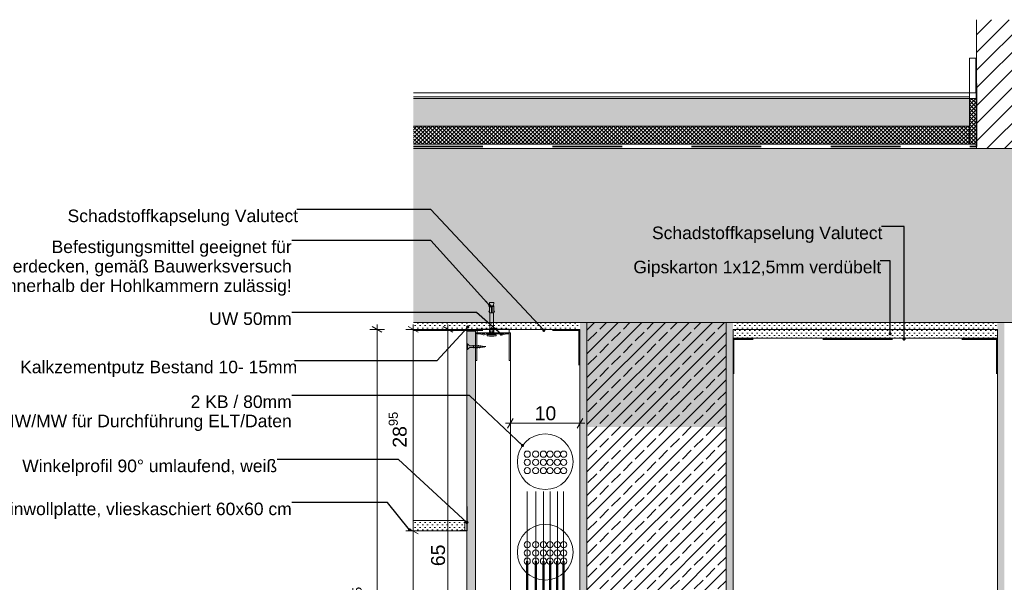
# Model space of a CAD drawing. Header units: metres. Extents: x -0.6 to 10, y -2.1 to 1.5.
# Tile 11 of 25: x 1.7 to 3.2, y -1.4 to -0.6. Entities that reach past the tile are written whole.
import ezdxf

# ---------------------------------------------------------------- set-up
doc = ezdxf.new("R2010")
doc.units = ezdxf.units.M
doc.header["$MEASUREMENT"] = 0
for name, pattern in [('Punktlinie eng', [0.0075, 0.0025, -0.005]), ('Strichlinie eng', [0.023, 0.015, -0.008]), ('Wipeout_Contour', [1, 0, -1])]:
    doc.linetypes.add(name, pattern=pattern)
for name, color, linetype in [('152 - Bemaßung_ Beschriftung.Ausbau', 7, 'Continuous'), ('301 - Elemente.Linie', 7, 'Continuous'), ('603 - Struktur.Bodenplatte_ Decke Roh', 7, 'Continuous'), ('605 - Struktur.Wand Innen', 7, 'Continuous'), ('608 - Struktur.Träger', 7, 'Continuous'), ('650 - Abdeckung.Fußboden Aufbau', 7, 'Continuous'), ('653 - Abdeckung.TB Verkofferung', 7, 'Continuous'), ('804 - HKLSE.Elektrik', 7, 'Continuous'), ('Neubau_152 - Bemaßung_ Beschriftung.Ausbau', 7, 'Continuous'), ('Neubau_301 - Elemente.Linie', 7, 'Continuous'), ('Neubau_651 - Abdeckung.Decke abgehängt_ bekleidet', 7, 'Continuous'), ('Neubau_653 - Abdeckung.TB Verkofferung', 7, 'Continuous'), ('Neubau_660 - Unterkonstruktion.Trockenbau', 7, 'Continuous')]:
    doc.layers.add(name, color=color, linetype=linetype)
doc.styles.add('ERSTELLTER_STIL_1', font='txt')
doc.dimstyles.new('ERSTELLTER_STIL__1', dxfattribs={"dimtxt": 0.02, "dimasz": 0.01064, "dimexe": 0.18, "dimexo": 0.0625, "dimgap": 0, "dimtad": 1, "dimzin": 0, "dimdsep": 46, "dimtxsty": 'ERSTELLTER_STIL_1', "dimblk": 'ARROWHEAD_2', "dimblk1": 'ARROWHEAD_2', "dimblk2": 'ARROWHEAD_2', "dimcen": 0.09, "dimse1": 1, "dimse2": 1, "dimclrd": 7, "dimclre": 7, "dimclrt": 7, "dimazin": 0, "dimtfac": 1, "dimtdec": 4, "dimtmove": 0, "dimatfit": 3, "dimfxl": 1, "dimtolj": 1, "dimtzin": 0, "dimarcsym": 0})
doc.dimstyles.new('ERSTELLTER_STIL__2', dxfattribs={"dimtxt": 0.02, "dimasz": 0.01064, "dimexe": 0.18, "dimexo": 0.0625, "dimgap": 0, "dimtad": 1, "dimtih": 1, "dimtoh": 1, "dimzin": 0, "dimdsep": 46, "dimtxsty": 'ERSTELLTER_STIL_1', "dimblk": 'ARROWHEAD_2', "dimblk1": 'ARROWHEAD_2', "dimblk2": 'ARROWHEAD_2', "dimcen": 0.09, "dimse1": 1, "dimse2": 1, "dimclrd": 7, "dimclre": 7, "dimclrt": 7, "dimazin": 0, "dimtfac": 1, "dimtdec": 4, "dimtmove": 0, "dimatfit": 3, "dimfxl": 1, "dimtolj": 1, "dimtzin": 0, "dimarcsym": 0})
doc.dimstyles.new('ERSTELLTER_STIL__7', dxfattribs={"dimtxt": 0.18, "dimasz": 0.00912, "dimexe": 0.18, "dimexo": 0.0625, "dimgap": 0, "dimtad": 0, "dimtih": 1, "dimtoh": 1, "dimdec": 4, "dimzin": 0, "dimdsep": 46, "dimcen": 0.09, "dimadec": 0, "dimazin": 0, "dimtfac": 1, "dimtdec": 4, "dimtmove": 0, "dimatfit": 3, "dimldrblk": 'ARROWHEAD_11', "dimfxl": 1, "dimtolj": 1, "dimtzin": 0, "dimarcsym": 0})
pattern_1 = [(45, (-2.6462256, -7.3680723), (-0.0028284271, 0.0028284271), []), (135, (-2.6462256, -7.3680723), (0.0028284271, 0.0028284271), [])]
pattern_2 = [(45, (-2.6462256, -7.3680723), (-0.003535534, 0.003535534), [0, -0.005])]
pattern_3 = [(45, (-2.646226, -7.368072), (-0.016970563, 0.016970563), []), (45, (-2.65471, -7.359587), (-0.016970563, 0.016970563), [0.018, -0.006])]

# ---------------------------------------------------------------- blocks, each defined once
blk = doc.blocks.new('*D50', base_point=(-2.6462, -7.3681))
at = {"layer": '152 - Bemaßung_ Beschriftung.Ausbau', "color": 7, "linetype": 'Continuous', "lineweight": 5}
for p, q in [((2.3645, -1.0131), (2.3435, -1.0131)), ((2.361, -1.0171), (2.347, -1.009)), ((2.354, -1.0131), (2.354, -1.0062)), ((2.354, -1.6631), (2.354, -1.0131)), ((2.3645, -1.6631), (2.3435, -1.6631)), ((2.347, -1.659), (2.361, -1.6671))]:
    blk.add_line(p, q, dxfattribs=at)
at = {"layer": '152 - Bemaßung_ Beschriftung.Ausbau', "color": 7, "lineweight": 5, "insert": (2.35, -1.3532), "char_height": 0.02, "attachment_point": 7, "rotation": 90, "style": 'ERSTELLTER_STIL_1'}
blk.add_mtext('\\A1;{\\pql;\\fArial|b0|i0|c0|p38;65}', dxfattribs=at)
blk = doc.blocks.new('ARROWHEAD_2')
at = {"color": 0, "linetype": 'Continuous', "lineweight": 0}
for p, q in [((0, 0), (-1, 0)), ((-0.38, -0.66), (0.38, 0.66))]:
    blk.add_line(p, q, dxfattribs=at)
blk = doc.blocks.new('*D51', base_point=(-2.6462, -7.3681))
at = {"layer": '152 - Bemaßung_ Beschriftung.Ausbau', "color": 7, "linetype": 'Continuous', "lineweight": 5}
for p, q in [((2.297, -1.2985), (2.311, -1.3066)), ((2.3145, -1.3026), (2.2935, -1.3026)), ((2.304, -1.8056), (2.304, -1.3026)), ((2.3145, -1.8056), (2.2935, -1.8056)), ((2.297, -1.8015), (2.311, -1.8096)), ((2.304, -1.8124), (2.304, -1.8056))]:
    blk.add_line(p, q, dxfattribs=at)
at = {"layer": '152 - Bemaßung_ Beschriftung.Ausbau', "color": 7, "lineweight": 5, "insert": (2.3004, -1.5743), "char_height": 0.02, "attachment_point": 7, "rotation": 90, "style": 'ERSTELLTER_STIL_1'}
blk.add_mtext('\\A1;{\\pql;\\fArial|b0|i0|c0|p38;50\\fArial|b0|i0|c0|p38;\\A1{\\H.66x;\\S3^  ;}}', dxfattribs=at)
blk = doc.blocks.new('*D52', base_point=(-2.6462, -7.3681))
at = {"layer": '152 - Bemaßung_ Beschriftung.Ausbau', "color": 7, "linetype": 'Continuous', "lineweight": 5}
for p, q in [((2.3145, -1.0131), (2.2935, -1.0131)), ((2.311, -1.0171), (2.297, -1.009)), ((2.304, -1.0131), (2.304, -1.0062)), ((2.304, -1.3026), (2.304, -1.0131)), ((2.297, -1.2985), (2.311, -1.3066)), ((2.3145, -1.3026), (2.2935, -1.3026))]:
    blk.add_line(p, q, dxfattribs=at)
at = {"layer": '152 - Bemaßung_ Beschriftung.Ausbau', "color": 7, "lineweight": 5, "insert": (2.3004, -1.183), "char_height": 0.02, "attachment_point": 7, "rotation": 90, "style": 'ERSTELLTER_STIL_1'}
blk.add_mtext('\\A1;{\\pql;\\fArial|b0|i0|c0|p38;28\\fArial|b0|i0|c0|p38;\\A1{\\H.66x;\\S95^  ;}}', dxfattribs=at)
blk = doc.blocks.new('*D84', base_point=(-2.6462, -7.3681))
at = {"layer": '152 - Bemaßung_ Beschriftung.Ausbau', "color": 7, "linetype": 'Continuous', "lineweight": 5}
for p, q in [((2.4478, -1.1408), (2.4397, -1.1548)), ((2.4438, -1.1583), (2.4438, -1.1373)), ((2.5397, -1.1548), (2.5478, -1.1408)), ((2.5438, -1.1583), (2.5438, -1.1373)), ((2.4369, -1.1478), (2.4438, -1.1478)), ((2.4438, -1.1478), (2.5438, -1.1478)), ((2.5438, -1.1478), (2.5506, -1.1478))]:
    blk.add_line(p, q, dxfattribs=at)
at = {"layer": '152 - Bemaßung_ Beschriftung.Ausbau', "color": 7, "lineweight": 5, "insert": (2.4786, -1.1438), "char_height": 0.02, "attachment_point": 7, "style": 'ERSTELLTER_STIL_1'}
blk.add_mtext('\\A1;{\\pql;\\fArial|b0|i0|c0|p38;10}', dxfattribs=at)
blk = doc.blocks.new('*D124', base_point=(-2.6462, -7.3681))
at = {"layer": '152 - Bemaßung_ Beschriftung.Ausbau', "color": 7, "linetype": 'Continuous', "lineweight": 5}
for p, q in [((2.2626, -1.0131), (2.2416, -1.0131)), ((2.2591, -1.0171), (2.2451, -1.009)), ((2.2521, -1.0131), (2.2521, -1.0062)), ((2.2521, -1.8056), (2.2521, -1.0131)), ((2.2626, -1.8056), (2.2416, -1.8056)), ((2.2451, -1.8015), (2.2591, -1.8096)), ((2.2521, -1.8124), (2.2521, -1.8056))]:
    blk.add_line(p, q, dxfattribs=at)
at = {"layer": '152 - Bemaßung_ Beschriftung.Ausbau', "color": 7, "lineweight": 5, "insert": (2.2484, -1.4345), "char_height": 0.02, "attachment_point": 7, "rotation": 90, "style": 'ERSTELLTER_STIL_1'}
blk.add_mtext('\\A1;{\\pql;\\fArial|b0|i0|c0|p38;79\\fArial|b0|i0|c0|p38;\\A1{\\H.66x;\\S25^  ;}}', dxfattribs=at)
blk = doc.blocks.new('ARROWHEAD_11')
at = {"color": 0, "linetype": 'Continuous', "lineweight": 0}
blk.add_line((0, 0), (-1, 0), dxfattribs=at)
at = {"color": 0, "linetype": 'Continuous', "lineweight": 0, "const_width": 0.25, "flags": 128}
blk.add_lwpolyline([(-0.125, 0, 1), (0.125, 0, 1)], format="xyb", close=True, dxfattribs=at)

msp = doc.modelspace()

# ---------------------------------------------------------------- hatches: boundary and pattern name
at = {"layer": '603 - Struktur.Bodenplatte_ Decke Roh', "linetype": 'Continuous', "lineweight": 5}
h = msp.add_hatch(dxfattribs=at)
h.set_pattern_fill('Beton__Stahlbeton_0002', style=0, pattern_type=2)
h.set_pattern_definition(pattern_3)
h.paths.add_polyline_path([(2.5438, -1.0031), (2.7638, -1.0031), (3.1438, -1.0031), (3.3638, -1.0031), (5.4438, -1.0031), (5.8638, -1.0031), (6.1033, -1.0031), (6.1033, -0.7531), (2.3043, -0.7531), (2.3043, -1.0031)])
h = msp.add_hatch(dxfattribs=at)
h.set_pattern_fill('Gips_0002', style=0, pattern_type=2)
h.set_pattern_definition(pattern_2)
h.paths.add_polyline_path([(2.3043, -1.0131), (2.5438, -1.0131), (2.5438, -1.0031), (2.3043, -1.0031)])
h = msp.add_hatch(dxfattribs=at)
h.set_pattern_fill('Gips_0002', style=0, pattern_type=2)
h.set_pattern_definition(pattern_2)
h.paths.add_polyline_path([(2.7638, -1.0031), (2.7638, -1.0131), (3.1438, -1.0131), (3.1438, -1.0031)])
at = {"layer": '608 - Struktur.Träger', "linetype": 'Continuous', "lineweight": 5}
h = msp.add_hatch(dxfattribs=at)
h.set_pattern_fill('Gips_0002', style=0, pattern_type=2)
h.set_pattern_definition(pattern_2)
h.paths.add_polyline_path([(2.5438, -1.0031), (2.5438, -1.6631), (2.5538, -1.6631), (2.5538, -1.6531), (2.5538, -1.0031)])
h = msp.add_hatch(dxfattribs=at)
h.set_pattern_fill('Beton__Stahlbeton_0002', style=0, pattern_type=2)
h.set_pattern_definition(pattern_3)
h.paths.add_polyline_path([(2.5538, -1.6531), (2.7538, -1.6531), (2.7538, -1.0031), (2.5538, -1.0031)])
at = {"layer": '608 - Struktur.Träger', "linetype": 'Continuous', "lineweight": 0, "true_color": 0x3f1a1a}
msp.add_hatch(color=19, dxfattribs=at).paths.add_polyline_path([(2.5538, -1.1531), (2.7538, -1.1531), (2.7538, -1.0031), (2.5538, -1.0031)])
at = {"layer": '608 - Struktur.Träger', "linetype": 'Continuous', "lineweight": 5}
h = msp.add_hatch(dxfattribs=at)
h.set_pattern_fill('Gips_0002', style=0, pattern_type=2)
h.set_pattern_definition(pattern_2)
h.paths.add_polyline_path([(2.7538, -1.6631), (2.7638, -1.6631), (2.7638, -1.0031), (2.7538, -1.0031), (2.7538, -1.6531)])
h = msp.add_hatch(dxfattribs=at)
h.set_pattern_fill('Gips_0002', style=0, pattern_type=2)
h.set_pattern_definition(pattern_2)
h.paths.add_polyline_path([(3.1538, -1.0031), (3.1438, -1.0031), (3.1438, -1.6531), (3.1538, -1.6531)])
at = {"layer": '650 - Abdeckung.Fußboden Aufbau', "linetype": 'Continuous', "lineweight": 5}
h = msp.add_hatch(dxfattribs=at)
h.set_pattern_fill('Beton__unbewehrt_0002', color=1, style=0, pattern_type=2)
h.set_pattern_definition([(45, (-2.646226, -7.368072), (-0.007071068, 0.007071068), [0.0075, -0.0025]), (45, (-2.646226, -7.361001), (-0.007071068, 0.007071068), [0.0075, -0.0025])])
h.paths.add_polyline_path([(3.1038, -0.6811), (3.1038, -0.7211), (2.3043, -0.7211), (2.3043, -0.6811)])
h = msp.add_hatch(dxfattribs=at)
h.set_pattern_fill('Dämmung__hart_2_0002', color=1, style=0, pattern_type=2)
h.set_pattern_definition(pattern_1)
h.paths.add_polyline_path([(3.1138, -0.7471), (3.1038, -0.7471), (3.1038, -0.6811), (3.1138, -0.6811)])
h = msp.add_hatch(dxfattribs=at)
h.set_pattern_fill('Dämmung__hart_2_0002', color=1, style=0, pattern_type=2)
h.set_pattern_definition(pattern_1)
h.paths.add_polyline_path([(3.1038, -0.7211), (3.1038, -0.7471), (2.3043, -0.7471), (2.3043, -0.7211)])
at = {"layer": 'Neubau_651 - Abdeckung.Decke abgehängt_ bekleidet', "linetype": 'Continuous', "lineweight": 5}
h = msp.add_hatch(dxfattribs=at)
h.set_pattern_fill('Gips_0002', style=0, pattern_type=2)
h.set_pattern_definition(pattern_2)
h.paths.add_polyline_path([(2.3047, -1.3026), (2.3783, -1.3026), (2.3783, -1.2876), (2.3047, -1.2876)])
at = {"layer": 'Neubau_653 - Abdeckung.TB Verkofferung', "linetype": 'Continuous', "lineweight": 5}
h = msp.add_hatch(dxfattribs=at)
h.set_pattern_fill('Gips_0002', style=0, pattern_type=2)
h.set_pattern_definition(pattern_2)
h.paths.add_polyline_path([(2.3813, -1.0155), (2.3813, -1.8056), (2.3938, -1.8056), (2.3938, -1.0155)])
h = msp.add_hatch(dxfattribs=at)
h.set_pattern_fill('Gips_0002', style=0, pattern_type=2)
h.set_pattern_definition(pattern_2)
h.paths.add_polyline_path([(2.7638, -1.0256), (3.1438, -1.0256), (3.1438, -1.0131), (2.7638, -1.0131)])

# ---------------------------------------------------------------- linework, layer by layer
at = {"layer": '301 - Elemente.Linie', "color": 1, "linetype": 'Continuous', "lineweight": 5}
for p, q in [((2.4139, -0.9803), (2.4164, -0.9803)), ((2.4164, -0.9893), (2.4174, -0.9893)), ((2.4174, -0.9803), (2.4199, -0.9803)), ((2.4146, -1.0161), (2.4146, -1.0171)), ((2.4154, -1.0207), (2.4154, -1.0132)), ((2.4176, -1.0161), (2.4176, -1.0171)), ((2.4184, -1.0132), (2.4184, -1.0207))]:
    msp.add_line(p, q, dxfattribs=at)
for points in [[(2.4144, -0.9793), (2.4139, -0.9743), (2.4199, -0.9743), (2.4194, -0.9793)], [(2.4139, -0.9883), (2.4129, -0.988), (2.4139, -0.9853)], [(2.4199, -0.9883), (2.4209, -0.988), (2.4199, -0.9853)]]:
    msp.add_lwpolyline(points, dxfattribs=at)
for points in [[(2.4139, -0.9793), (2.4164, -0.9793), (2.4164, -0.9893), (2.4139, -0.9893)], [(2.4174, -0.9893), (2.4199, -0.9893), (2.4199, -0.9793), (2.4174, -0.9793)]]:
    msp.add_lwpolyline(points, close=True, dxfattribs=at)
at = {"layer": '301 - Elemente.Linie', "color": 1, "linetype": 'Continuous', "lineweight": 5, "flags": 128}
for points in [[(2.4139, -1.0207), (2.4139, -1.0132), (2.4144, -1.0101), (2.4144, -0.9893)], [(2.4199, -1.0207), (2.4199, -1.0132), (2.4194, -1.0101), (2.4194, -0.9893)]]:
    msp.add_lwpolyline(points, dxfattribs=at)
at = {"layer": '301 - Elemente.Linie', "color": 92, "linetype": 'Strichlinie eng', "lineweight": 35, "true_color": 0x00be00, "flags": 128}
for points in [[(2.3043, -1.0143), (2.5424, -1.0143), (2.5424, -1.0643)], [(3.1428, -1.0769), (3.1428, -1.0269), (2.7647, -1.0269), (2.7647, -1.0769)]]:
    msp.add_lwpolyline(points, dxfattribs=at)
at = {"layer": '301 - Elemente.Linie', "color": 1, "linetype": 'Continuous', "lineweight": 5, "flags": 128}
msp.add_lwpolyline([(2.4144, -1.0101), (2.4154, -1.0132), (2.4167, -1.0103, -0.659396), (2.4171, -1.0103), (2.4184, -1.0132), (2.4194, -1.0101)], format="xyb", dxfattribs=at)
at = {"layer": '301 - Elemente.Linie', "color": 1, "linetype": 'Continuous', "lineweight": 5}
msp.add_lwpolyline([(2.4109, -1.0224), (2.4138, -1.0226, 0.038322), (2.42, -1.0226), (2.4229, -1.0224, 0.39195), (2.4234, -1.0219), (2.4234, -1.0212, 0.414214), (2.4229, -1.0207), (2.4109, -1.0207, 0.414214), (2.4104, -1.0212), (2.4104, -1.0219, 0.39195)], format="xyb", close=True, dxfattribs=at)
at = {"layer": '603 - Struktur.Bodenplatte_ Decke Roh', "color": 7, "linetype": 'Continuous', "lineweight": 5}
for p, q in [((2.4043, -1.0131), (2.304, -1.0131)), ((3.1438, -1.0131), (2.7638, -1.0131))]:
    msp.add_line(p, q, dxfattribs=at)
at = {"layer": '603 - Struktur.Bodenplatte_ Decke Roh', "color": 1, "linetype": 'Continuous', "lineweight": 5}
msp.add_line((2.3938, -1.0144), (2.3599, -1.0144), dxfattribs=at)
at = {"layer": '603 - Struktur.Bodenplatte_ Decke Roh', "color": 7, "linetype": 'Continuous', "lineweight": 13, "flags": 128}
msp.add_lwpolyline([(6.1033, -1.0031), (5.8638, -1.0031), (5.8538, -1.0031), (5.4538, -1.0031), (5.4438, -1.0031), (3.3638, -1.0031), (3.3538, -1.0031), (3.1538, -1.0031), (3.1438, -1.0031), (2.7638, -1.0031), (2.7538, -1.0031), (2.5538, -1.0031), (2.5438, -1.0031), (2.3043, -1.0031)], dxfattribs=at)
at = {"layer": '603 - Struktur.Bodenplatte_ Decke Roh', "color": 7, "linetype": 'Continuous', "lineweight": 5, "flags": 128}
msp.add_lwpolyline([(2.5438, -1.0131), (2.3438, -1.0131), (2.3168, -1.0131), (2.3043, -1.0131)], dxfattribs=at)
at = {"layer": '605 - Struktur.Wand Innen', "color": 1, "linetype": 'Continuous', "lineweight": 13, "flags": 128}
msp.add_lwpolyline([(3.1038, -0.6731), (3.1038, -0.7211)], dxfattribs=at)
at = {"layer": '608 - Struktur.Träger', "color": 7, "linetype": 'Continuous', "lineweight": 13}
for p, q in [((2.5538, -1.0031), (2.5538, -1.6531)), ((2.7538, -1.0031), (2.7538, -1.6531))]:
    msp.add_line(p, q, dxfattribs=at)
at = {"layer": '608 - Struktur.Träger', "color": 7, "linetype": 'Continuous', "lineweight": 5}
for p, q in [((2.5438, -1.0131), (2.5438, -1.6631)), ((2.7638, -1.0131), (2.7638, -1.6631)), ((3.1438, -1.0131), (3.1438, -1.6631))]:
    msp.add_line(p, q, dxfattribs=at)
at = {"layer": '650 - Abdeckung.Fußboden Aufbau', "color": 1, "linetype": 'Continuous', "lineweight": 13}
for p, q in [((2.3043, -0.6731), (3.1038, -0.6731)), ((2.3043, -0.6791), (3.1038, -0.6791)), ((2.3043, -0.6811), (3.1038, -0.6811)), ((2.3043, -0.7211), (3.1038, -0.7211))]:
    msp.add_line(p, q, dxfattribs=at)
at = {"layer": '650 - Abdeckung.Fußboden Aufbau', "color": 1, "linetype": 'Continuous', "lineweight": 9, "flags": 128}
msp.add_lwpolyline([(3.1138, -0.7471), (3.1038, -0.7471), (3.1038, -0.6811), (3.1138, -0.6811)], close=True, dxfattribs=at)
at = {"layer": '653 - Abdeckung.TB Verkofferung', "color": 92, "linetype": 'Punktlinie eng', "lineweight": 18, "true_color": 0x00be00, "flags": 128}
for points in [[(2.4679, -1.346), (2.4679, -1.1923)], [(2.4801, -1.346), (2.4801, -1.1923)], [(2.4913, -1.346), (2.4913, -1.1923)], [(2.5008, -1.346), (2.5008, -1.1923)], [(2.5113, -1.346), (2.5113, -1.1923)], [(2.5202, -1.346), (2.5202, -1.1923)]]:
    msp.add_lwpolyline(points, dxfattribs=at)
at = {"layer": '653 - Abdeckung.TB Verkofferung', "color": 92, "linetype": 'Continuous', "lineweight": 13, "true_color": 0x00be00}
for centre in [(2.4679, -1.1923), (2.4801, -1.1923), (2.4913, -1.1923), (2.5008, -1.1923), (2.5113, -1.1923), (2.5202, -1.1923), (2.4679, -1.2041), (2.4801, -1.2041), (2.4913, -1.2041), (2.5008, -1.2041), (2.5113, -1.2041), (2.5202, -1.2041), (2.4679, -1.2158), (2.4801, -1.2158), (2.4913, -1.2158), (2.5008, -1.2158), (2.5113, -1.2158), (2.5202, -1.2158), (2.4679, -1.3224), (2.4679, -1.3342), (2.4801, -1.3224), (2.4801, -1.3342), (2.4913, -1.3224), (2.4913, -1.3342), (2.5008, -1.3224), (2.5008, -1.3342), (2.5113, -1.3224), (2.5113, -1.3342), (2.5202, -1.3224), (2.5202, -1.3342), (2.4679, -1.346), (2.4801, -1.346), (2.4913, -1.346), (2.5008, -1.346), (2.5113, -1.346), (2.5202, -1.346)]:
    msp.add_circle(centre, 0.00445, dxfattribs=at)
at = {"layer": '804 - HKLSE.Elektrik', "color": 92, "linetype": 'Continuous', "lineweight": 50, "true_color": 0x00be00, "flags": 128}
for points in [[(4.4003, -1.0282), (3.3824, -1.0282), (3.3824, -1.6739), (2.5202, -1.6739), (2.5202, -1.346)], [(4.4003, -1.0375), (3.3918, -1.0375), (3.3918, -1.6832), (2.5109, -1.6832), (2.5109, -1.346)], [(4.4003, -1.0572), (3.4114, -1.0572), (3.4114, -1.7028), (2.4913, -1.7028), (2.4913, -1.346)], [(4.4003, -1.0477), (3.4019, -1.0477), (3.4019, -1.6934), (2.5008, -1.6934), (2.5008, -1.346)], [(4.4003, -1.0684), (3.4226, -1.0684), (3.4226, -1.714), (2.4801, -1.714), (2.4801, -1.346)], [(4.4003, -1.0805), (3.4347, -1.0805), (3.4347, -1.7262), (2.4679, -1.7262), (2.4679, -1.346)]]:
    msp.add_lwpolyline(points, dxfattribs=at)
at = {"layer": 'Neubau_152 - Bemaßung_ Beschriftung.Ausbau', "color": 1, "linetype": 'Continuous', "lineweight": 9}
for centre in [(2.4938, -1.2031), (2.4938, -1.3331)]:
    msp.add_circle(centre, 0.04, dxfattribs=at)
at = {"layer": 'Neubau_301 - Elemente.Linie', "color": 1, "linetype": 'Continuous', "lineweight": 25, "flags": 128}
msp.add_lwpolyline([(2.3813, -1.2676), (2.3813, -1.3026), (2.3713, -1.3026)], dxfattribs=at)
at = {"layer": 'Neubau_651 - Abdeckung.Decke abgehängt_ bekleidet', "color": 1, "linetype": 'Continuous', "lineweight": 5}
for p, q in [((2.3783, -1.2876), (2.3047, -1.2876)), ((2.3783, -1.3026), (2.3047, -1.3026))]:
    msp.add_line(p, q, dxfattribs=at)
at = {"layer": 'Neubau_653 - Abdeckung.TB Verkofferung', "color": 1, "linetype": 'Continuous', "lineweight": 5}
msp.add_line((2.4438, -1.0181), (2.4168, -1.0181), dxfattribs=at)
at = {"layer": 'Neubau_653 - Abdeckung.TB Verkofferung', "color": 1, "linetype": 'Continuous', "lineweight": 13, "flags": 128}
msp.add_lwpolyline([(2.3813, -1.0155), (2.3813, -1.8056), (2.3938, -1.8056), (2.3938, -1.0155)], close=True, dxfattribs=at)
at = {"layer": 'Neubau_653 - Abdeckung.TB Verkofferung', "color": 1, "linetype": 'Continuous', "lineweight": 5, "flags": 128}
for points in [[(2.4438, -1.0181), (2.4438, -1.7661)], [(2.3783, -1.2876), (2.3783, -1.3026)]]:
    msp.add_lwpolyline(points, dxfattribs=at)
at = {"layer": 'Neubau_653 - Abdeckung.TB Verkofferung', "color": 1, "linetype": 'Continuous', "lineweight": 9, "flags": 128}
msp.add_lwpolyline([(2.7638, -1.0256), (3.1438, -1.0256), (3.1438, -1.0131), (2.7638, -1.0131)], close=True, dxfattribs=at)
at = {"layer": 'Neubau_660 - Unterkonstruktion.Trockenbau', "color": 1, "linetype": 'Continuous', "lineweight": 5}
for p, q in [((2.3823, -1.0421), (2.3823, -1.0336)), ((2.3913, -1.0398), (2.3903, -1.0358)), ((2.3939, -1.0398), (2.3929, -1.0358)), ((2.3965, -1.0398), (2.3955, -1.0358)), ((2.3991, -1.0398), (2.3981, -1.0358)), ((2.4014, -1.0395), (2.4006, -1.036)), ((2.4037, -1.0391), (2.4031, -1.0365)), ((2.4059, -1.0388), (2.4056, -1.037))]:
    msp.add_line(p, q, dxfattribs=at)
at = {"layer": 'Neubau_660 - Unterkonstruktion.Trockenbau', "color": 1, "linetype": 'Continuous', "lineweight": 5, "flags": 128}
for points in [[(2.3938, -1.0578), (2.3938, -1.0198, -0.414214), (2.3958, -1.0178), (2.4013, -1.0178, -0.156603), (2.4033, -1.0185, 0.156603), (2.4044, -1.0188), (2.4061, -1.0188, 0.156603), (2.4072, -1.0185, -0.156603), (2.4093, -1.0178), (2.4283, -1.0178, -0.156603), (2.4303, -1.0185, 0.156603), (2.4314, -1.0188), (2.4331, -1.0188, 0.156603), (2.4342, -1.0185, -0.156603), (2.4363, -1.0178), (2.4418, -1.0178, -0.414214), (2.4438, -1.0198), (2.4438, -1.0578), (2.442, -1.0578), (2.442, -1.0198, 0.414214), (2.4418, -1.0196), (2.4363, -1.0196, 0.156603), (2.4352, -1.0199, -0.156603), (2.4331, -1.0206), (2.4314, -1.0206, -0.156603), (2.4293, -1.0199, 0.156603), (2.4283, -1.0196), (2.4093, -1.0196, 0.156603), (2.4082, -1.0199, -0.156603), (2.4061, -1.0206), (2.4044, -1.0206, -0.156603), (2.4023, -1.0199, 0.156603), (2.4013, -1.0196), (2.3958, -1.0196, 0.414214), (2.3955, -1.0198), (2.3955, -1.0578)], [(2.3993, -1.0367), (2.3868, -1.0367, -0.304192), (2.3823, -1.0336), (2.3813, -1.0336), (2.3813, -1.0421), (2.3823, -1.0421, -0.304191), (2.3868, -1.0389), (2.3993, -1.0389), (2.4085, -1.0378)]]:
    msp.add_lwpolyline(points, format="xyb", close=True, dxfattribs=at)
msp.add_lwpolyline([(2.4418, -1.0178), (2.4418, -1.0128), (2.3958, -1.0128), (2.3958, -1.0178)], close=True, dxfattribs=at)

# ---------------------------------------------------------------- texts
at = {"layer": '152 - Bemaßung_ Beschriftung.Ausbau', "color": 7, "linetype": 'Continuous', "lineweight": 9, "char_height": 0.018, "style": 'ERSTELLTER_STIL_1'}
for s, insert, attachment_point in [('\\A1;{\\pql;\\fArial|b0|i0|c0|p38;Schadstoffkapselung\\fArial|b0|i0|c0|p38; \\fArial|b0|i0|c0|p38;Valutect}', (1.8072, -0.8409), 1), ('\\A1;{\\pql;\\fArial|b0|i0|c0|p38;Schadstoffkapselung\\fArial|b0|i0|c0|p38; \\fArial|b0|i0|c0|p38;Valutect}', (2.6473, -0.8653), 1), ('\\A1;{\\pql;\\fArial|b0|i0|c0|p38;Gipskarton 1x12,5mm\\fArial|b0|i0|c0|p38; verdübelt}', (2.6205, -0.9144), 1), ('\\A1;{\\pqr;\\fArial|b0|i0|c0|p38;UW 50\\fArial|b0|i0|c0|p38;mm}', (2.1294, -0.9886), 3), ('\\A1;{\\pql;\\fArial|b0|i0|c0|p38;Kalkzementputz Bestand\\fArial|b0|i0|c0|p38; 10- 15mm}', (1.739, -1.058), 1), ('\\A1;{\\pqr;\\fArial|b0|i0|c0|p38;Winkelprofil 90°\\fArial|b0|i0|c0|p38; umlaufend, weiß}', (2.1084, -1.2001), 3), ('\\A1;{\\pqr;\\fArial|b0|i0|c0|p38;Steinwoll\\fArial|b0|i0|c0|p38;platte\\fArial|b0|i0|c0|p38;, vlieskaschiert\\fArial|b0|i0|c0|p38; 60x60 cm}', (2.1294, -1.2619), 3)]:
    msp.add_mtext(s, dxfattribs=dict(at, insert=insert, attachment_point=attachment_point))
at = {"layer": '152 - Bemaßung_ Beschriftung.Ausbau', "color": 7, "linetype": 'Continuous', "lineweight": 9, "char_height": 0.018, "attachment_point": 3, "style": 'ERSTELLTER_STIL_1'}
for s, insert, line_spacing_factor in [('\\A1;{\\pqr;\\fArial|b0|i0|c0|p38;Befestigungsmittel geeignet für\\P\\pqr;\\fArial|b0|i0|c0|p38;Holkammerdecken, gemäß Bauwerksversuch\\P\\pqr;\\fArial|b0|i0|c0|p38;Nur innerhalb der Hohlkammern zulässig!}', (2.1294, -0.8853), 0.931953), ('\\A1;{\\pqr;\\fArial|b0|i0|c0|p38;2\\fArial|b0|i0|c0|p38; KB / \\fArial|b0|i0|c0|p38;80\\fArial|b0|i0|c0|p38;mm \\P\\pqr;\\fArial|b0|i0|c0|p38;in IW/MW für Durchführung ELT/Daten}', (2.1294, -1.1079), 0.921839)]:
    msp.add_mtext(s, dxfattribs=dict(at, insert=insert, line_spacing_factor=line_spacing_factor))

# ---------------------------------------------------------------- dimensions: what is measured, and where the dimension line sits
at = {"layer": '152 - Bemaßung_ Beschriftung.Ausbau', "color": 7, "linetype": 'Continuous', "lineweight": 5}
for base, p1, p2, picture, middle in [((2.2521, -1.0131), (2.3813, -1.8056), (2.5438, -1.0131), '*D124', (2.2381, -1.3846)), ((2.304, -1.0131), (2.3047, -1.3026), (2.5438, -1.0131), '*D52', (2.29, -1.1331)), ((2.354, -1.0131), (2.5438, -1.6631), (2.5438, -1.0131), '*D50', (2.34, -1.338)), ((2.304, -1.3026), (2.3813, -1.8056), (2.3047, -1.3026), '*D51', (2.29, -1.532))]:
    dim = msp.add_linear_dim(base=base, p1=p1, p2=p2, angle=90, dimstyle='ERSTELLTER_STIL__1', dxfattribs=at)
    dim.commit()
    dim.dimension.update_dxf_attribs({"geometry": picture, "text_midpoint": middle, "dimtype": 160, "text_rotation": 90})
dim = msp.add_linear_dim(base=(2.5438, -1.1478), p1=(2.4438, -1.1701), p2=(2.5438, -1.1769), dimstyle='ERSTELLTER_STIL__2', dxfattribs=at)
dim.commit()
dim.dimension.update_dxf_attribs({"geometry": '*D84', "text_midpoint": (2.4938, -1.1338), "dimtype": 160})

# ---------------------------------------------------------------- leaders
at = {"layer": '152 - Bemaßung_ Beschriftung.Ausbau', "color": 7, "linetype": 'Continuous', "lineweight": 9, "annotation_type": 0, "has_hookline": 1, "hookline_direction": 1}
for points, text_width in [([(2.4918, -1.0143), (2.3293, -0.8409), (2.1368, -0.8409)], 0.3297), ([(3.0096, -1.0269), (3.0096, -0.8653), (2.977, -0.8653)], 0.3297), ([(2.4144, -0.9793), (2.3293, -0.8853), (2.1294, -0.8853)], 0.5031), ([(2.9896, -1.0192), (2.9896, -0.9144), (2.9751, -0.9144)], 0.3546), ([(2.4303, -1.0197), (2.395, -0.9886), (2.1294, -0.9886)], 0.1151), ([(2.3824, -1.0096), (2.3382, -1.058), (2.1336, -1.058)], 0.3945), ([(2.4612, -1.1799), (2.3851, -1.1079), (2.1294, -1.1079)], 0.4281), ([(2.3813, -1.2904), (2.2828, -1.2001), (2.1084, -1.2001)], 0.365), ([(2.2987, -1.3011), (2.2669, -1.2619), (2.1294, -1.2619)], 0.4399)]:
    msp.add_leader(points, dimstyle='ERSTELLTER_STIL__7', dxfattribs=dict(at, text_width=text_width))

# ---------------------------------------------------------------- next in the draw order: wipeouts: each hides what was drawn before it
at = {"color": 254, "linetype": 'Wipeout_Contour', "lineweight": 0, "ltscale": 13.236592}
msp.add_wipeout([(3.2788, -0.7531), (3.2788, -0.5681), (3.1138, -0.5681), (3.1138, -0.7531)], dxfattribs=at).dxf.layer = '605 - Struktur.Wand Innen'

# ---------------------------------------------------------------- next in the draw order: hatches: boundary and pattern name
at = {"layer": '605 - Struktur.Wand Innen', "linetype": 'Continuous', "lineweight": 5}
h = msp.add_hatch(dxfattribs=at)
h.set_pattern_fill('MW_Ziegel_0002', style=0, pattern_type=2)
h.set_pattern_definition([(45, (-2.646226, -7.368072), (-0.01272792, 0.01272792), [])])
h.paths.add_polyline_path([(3.2788, -0.7531), (3.2788, -0.5681), (3.1138, -0.5681), (3.1138, -0.7531)])

# ---------------------------------------------------------------- next in the draw order: linework, layer by layer
at = {"layer": '301 - Elemente.Linie', "color": 92, "linetype": 'Strichlinie eng', "lineweight": 35, "true_color": 0x00be00, "flags": 128}
msp.add_lwpolyline([(2.3043, -0.7501), (3.1138, -0.7501), (3.1138, -0.6231)], dxfattribs=at)
at = {"layer": '301 - Elemente.Linie', "color": 1, "linetype": 'Continuous', "lineweight": 13, "flags": 128}
msp.add_lwpolyline([(3.1126, -0.6731), (3.1038, -0.6731), (3.1038, -0.6231), (3.1126, -0.6231)], close=True, dxfattribs=at)
at = {"layer": '603 - Struktur.Bodenplatte_ Decke Roh', "color": 1, "linetype": 'Continuous', "lineweight": 13}
for p, q in [((3.1138, -0.7471), (2.3043, -0.7471)), ((3.1138, -0.7531), (2.3043, -0.7531))]:
    msp.add_line(p, q, dxfattribs=at)
at = {"layer": '603 - Struktur.Bodenplatte_ Decke Roh', "color": 7, "linetype": 'Continuous', "lineweight": 13}
msp.add_line((3.1138, -0.7531), (2.3043, -0.7531), dxfattribs=at)
at = {"layer": '605 - Struktur.Wand Innen', "color": 7, "linetype": 'Continuous', "lineweight": 18}
for p in [(3.1138, -0.5681), (3.2788, -0.7531)]:
    msp.add_line(p, (3.1138, -0.7531), dxfattribs=at)

doc.saveas('drawing.dxf')
